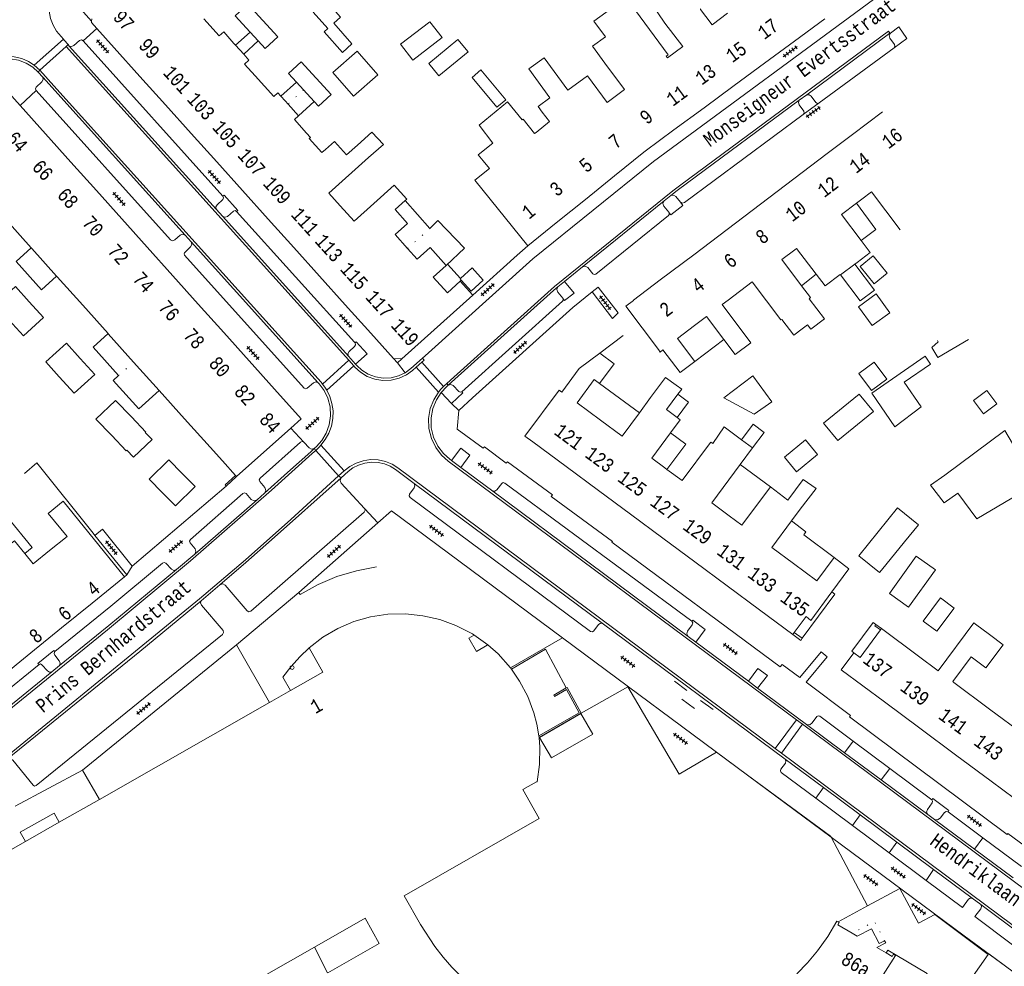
# Model space of a CAD drawing. Header units: metres. Extents: x 196790 to 198335, y 354523 to 356036.
# Tile 100 of 105: x 197672 to 197799, y 355395 to 355517. Entities that reach past the tile are written whole.
import ezdxf

# ---------------------------------------------------------------- set-up
doc = ezdxf.new("R2010")
doc.units = ezdxf.units.M
for name, pattern in [('DGN Style 1', [1.160006, 0.00193, -1.158076]), ('DGN Style 2', [186.027128, 111.616277, -74.410851]), ('DGN Style 3', [260.437979, 186.027128, -74.410851])]:
    doc.linetypes.add(name, pattern=pattern)
for name, color, linetype, lineweight in [('afdak', 252, 'DGN Style 2', 18), ('bij- of bedrijfsgebouw', 252, 'Continuous', 18), ('functiescheiding', 252, 'Continuous', 18), ('hoofdgebouw', 252, 'Continuous', 18), ('hoofdgebouw maaiveld', 252, 'Continuous', 18), ('huisnummer BAG', 252, 'Continuous', 18), ('kant klinkerverharding', 252, 'Continuous', 18), ('kant muur (extern)', 252, 'Continuous', 18), ('kant tegelverharding', 252, 'Continuous', 18), ('molgoot', 252, 'DGN Style 3', 18), ('overbouw', 252, 'Continuous', 18), ('overig WOZ', 252, 'DGN Style 1', 18), ('raster', 252, 'Continuous', 18), ('schutting', 252, 'Continuous', 18), ('steunpilaar gebouw', 252, 'Continuous', 18), ('straatnaam', 252, 'Continuous', 18), ('T22_brandgang', 252, 'DGN Style 2', 18), ('tuinhuis', 252, 'DGN Style 2', 18), ('tussenmuur WOZ', 252, 'DGN Style 1', 18), ('verh tegelsymbool', 2, 'Continuous', 0), ('vlakafsluiter', 252, 'Continuous', 18), ('vlakafsluiter grijs', 252, 'DGN Style 2', 18)]:
    doc.layers.add(name, color=color, linetype=linetype, lineweight=lineweight)
doc.styles.add('Style-Courier New', font='cour.ttf')

# ---------------------------------------------------------------- blocks, each defined once
blk = doc.blocks.new('S505')
at = {"layer": 'steunpilaar gebouw', "linetype": 'Continuous', "lineweight": 0}
blk.add_circle((0, 0), 0.25, dxfattribs=at)
blk = doc.blocks.new('S642')
at = {"layer": 'verh tegelsymbool', "color": 252}
for p, q in [((-1.12, 0), (1.12, 0)), ((-0.9, -0.25), (-0.9, 0.25)), ((-0.45, -0.25), (-0.45, 0.25)), ((0, -0.25), (0, 0.25)), ((0.45, -0.25), (0.45, 0.25)), ((0.9, -0.25), (0.9, 0.25))]:
    blk.add_line(p, q, dxfattribs=at)

msp = doc.modelspace()

# ---------------------------------------------------------------- linework, layer by layer
at = {"layer": 'afdak'}
for p, q in [((197701.508, 355515.551), (197699.635, 355513.877)), ((197700.697, 355512.695), (197702.547, 355514.421)), ((197707.506, 355509.097), (197705.49, 355507.31)), ((197707.769, 355504.778), (197709.776, 355506.63)), ((197724.707, 355490.26), (197721.486, 355493.843)), ((197728.609, 355483.466), (197728.736, 355483.58)), ((197772.63, 355482.867), (197774.513, 355484.335)), ((197758.869, 355473.113), (197762.596, 355475.927)), ((197746.581, 355470.257), (197751.701, 355466.483)), ((197768.606, 355456.923), (197764.716, 355459.82)), ((197730.379, 355437.856), (197732.166, 355436.587)), ((197711.504, 355394.272), (197709.795, 355397.616))]:
    msp.add_line(p, q, dxfattribs=at)
at = {"layer": 'afdak', "flags": 128}
for points in [[(197720.898, 355513.989), (197724.688, 355516.902), (197726.27, 355514.843), (197722.48, 355511.931), (197720.898, 355513.989)], [(197725.867, 355509.921), (197724.557, 355511.498), (197728.302, 355514.61), (197729.612, 355513.033), (197725.867, 355509.921)], [(197779.694, 355493.504), (197782.209, 355490.108), (197780.298, 355488.693)], [(197726.797, 355485.487), (197729.14, 355487.708), (197725.732, 355491.28), (197724.707, 355490.26)], [(197676.563, 355484.091), (197674.613, 355482.341), (197671.347, 355485.98), (197673.297, 355487.73)], [(197728.623, 355483.781), (197726.963, 355485.631), (197726.797, 355485.487)], [(197777.65, 355484.252), (197780.181, 355480.902), (197782.012, 355482.285), (197779.481, 355485.635)], [(197684.562, 355471.286), (197681.269, 355474.955), (197683.204, 355476.692)], [(197689.797, 355469.346), (197687.155, 355466.975), (197683.862, 355470.658), (197684.562, 355471.286)], [(197766.328, 355471.246), (197768.772, 355467.895), (197766.518, 355466.288), (197762.6, 355468.429), (197766.328, 355471.246)], [(197756.575, 355465.882), (197758.06, 355467.834), (197756.684, 355468.882)], [(197796.524, 355469.374), (197794.806, 355468.082), (197796.098, 355466.364), (197797.816, 355467.656), (197796.524, 355469.374)], [(197766.273, 355461.964), (197767.782, 355463.961), (197766.397, 355465.008), (197764.878, 355462.998)], [(197755.26, 355459.193), (197757.69, 355462.458), (197755.734, 355463.914)], [(197669.719, 355448.842), (197667.834, 355451.179), (197670.2, 355453.088), (197673.412, 355449.106), (197672.467, 355448.344)], [(197776.821, 355447.812), (197772.902, 355450.753), (197773.19, 355451.137), (197771.309, 355452.549)], [(197706.719, 355430.683), (197705.737, 355432.4), (197706.755, 355433.75), (197706.794, 355433.797), (197707.904, 355435.042), (197709.109, 355436.195)], [(197676.913, 355413.701), (197676.235, 355414.892), (197671.881, 355412.412), (197672.56, 355411.221)], [(197788.321, 355393.374), (197788.804, 355394.2), (197783.721, 355397.201), (197783.52, 355396.857)]]:
    msp.add_lwpolyline(points, dxfattribs=at)
at = {"layer": 'bij- of bedrijfsgebouw'}
for p, q in [((197709.631, 355518.13), (197711.535, 355516.015)), ((197702.547, 355514.421), (197701.508, 355515.551)), ((197708.406, 355508.119), (197707.506, 355509.097)), ((197709.776, 355506.63), (197708.406, 355508.119)), ((197784.992, 355454.233), (197787.678, 355452.058)), ((197787.678, 355452.058), (197785.889, 355449.848)), ((197785.889, 355449.848), (197782.924, 355446.184))]:
    msp.add_line(p, q, dxfattribs=at)
at = {"layer": 'bij- of bedrijfsgebouw', "flags": 128}
for points in [[(197701.508, 355515.551), (197699.575, 355517.651), (197701.203, 355519.151), (197703.135, 355517.056)], [(197712.314, 355516.722), (197713.173, 355517.501), (197711.277, 355519.612)], [(197703.135, 355517.056), (197705.067, 355514.961), (197703.44, 355513.45), (197702.547, 355514.421)], [(197712.314, 355516.722), (197714.637, 355514.067), (197713.412, 355512.939), (197711.054, 355515.591), (197711.535, 355516.015)], [(197715.307, 355513.12), (197717.995, 355510.04), (197714.848, 355507.293), (197712.16, 355510.373), (197715.307, 355513.12)], [(197707.506, 355509.097), (197706.481, 355510.211), (197708.101, 355511.713), (197710.038, 355509.622)], [(197710.038, 355509.622), (197711.974, 355507.53), (197710.331, 355506.027), (197709.776, 355506.63)], [(197728.623, 355483.781), (197730.154, 355485.158), (197731.582, 355483.572), (197730.013, 355482.16), (197728.736, 355483.58)], [(197728.736, 355483.58), (197728.586, 355483.747), (197728.623, 355483.781)], [(197670.4, 355478.477), (197668.655, 355480.39), (197671.248, 355482.756), (197673.031, 355480.801)], [(197670.4, 355478.477), (197672.298, 355476.397), (197674.891, 355478.763), (197673.031, 355480.801)], [(197676.907, 355471.111), (197675.158, 355473.034), (197677.822, 355475.456), (197679.605, 355473.495)], [(197676.907, 355471.111), (197678.809, 355469.019), (197681.473, 355471.441), (197679.605, 355473.495)], [(197788.553, 355473.775), (197789.236, 355472.764), (197785.829, 355470.44), (197788.047, 355467.234), (197784.643, 355464.685), (197781.672, 355469.023), (197788.553, 355473.775)], [(197775.448, 355465.161), (197777.274, 355462.912), (197781.882, 355466.654), (197780.056, 355468.903), (197775.448, 355465.161)], [(197683.669, 355463.538), (197681.635, 355465.668), (197684.172, 355468.09), (197686.206, 355465.96)], [(197688.001, 355463.935), (197688.073, 355464.004), (197686.206, 355465.96)], [(197683.669, 355463.538), (197685.536, 355461.582), (197685.608, 355461.651)], [(197688.001, 355463.935), (197688.864, 355463.031), (197686.471, 355460.747), (197685.608, 355461.651)], [(197690.196, 355456.187), (197688.479, 355457.923), (197691.013, 355460.428), (197692.773, 355458.648)], [(197690.196, 355456.187), (197691.878, 355454.485), (197694.412, 355456.99), (197692.773, 355458.648)], [(197784.992, 355454.233), (197779.997, 355448.063), (197782.684, 355445.887), (197782.924, 355446.184)], [(197787.404, 355448.017), (197789.878, 355446.233), (197786.412, 355441.426), (197783.938, 355443.21), (197787.404, 355448.017)], [(197788.294, 355439.644), (197790.519, 355442.619), (197792.289, 355441.295), (197790.064, 355438.32), (197788.294, 355439.644)], [(197796.834, 355437.898), (197798.616, 355436.565), (197796.391, 355433.589), (197794.493, 355435.009)], [(197738.836, 355424.634), (197740.387, 355422.015), (197745.722, 355425.066), (197744.178, 355427.723), (197738.836, 355424.634)]]:
    msp.add_lwpolyline(points, dxfattribs=at)
at = {"layer": 'functiescheiding'}
for p, q in [((197673.691, 355511.279), (197677.436, 355514.653)), ((197677.802, 355513.718), (197678.048, 355513.94)), ((197674.387, 355510.641), (197677.802, 355513.718)), ((197714.23, 355473.261), (197710.86, 355470.183)), ((197711.397, 355469.406), (197714.878, 355472.542)), ((197722.938, 355472.371), (197725.803, 355469.163)), ((197726.431, 355469.873), (197723.65, 355472.997)), ((197710.649, 355462.303), (197713.63, 355459.007)), ((197712.925, 355458.361), (197709.969, 355461.642)), ((197771.965, 355426.896), (197769.223, 355423.205)), ((197772.719, 355426.336), (197770.011, 355422.62)), ((197779.264, 355424.174), (197778.161, 355422.673)), ((197783.989, 355420.648), (197782.893, 355419.157)), ((197775.443, 355418.165), (197774.448, 355416.811)), ((197779.196, 355413.273), (197780.176, 355414.649)), ((197784.912, 355411.13), (197783.912, 355409.759)), ((197794.902, 355410.231), (197795.993, 355411.693)), ((197788.69, 355406.199), (197789.637, 355407.62))]:
    msp.add_line(p, q, dxfattribs=at)
at = {"layer": 'hoofdgebouw'}
for p, q in [((197681.091, 355517.264), (197681.078, 355516.964)), ((197697.532, 355515.058), (197695.55, 355517.261)), ((197747.319, 355514.949), (197745.83, 355516.971)), ((197771.711, 355514.409), (197775.6, 355517.276)), ((197681.751, 355516.028), (197684, 355513.528)), ((197699.635, 355513.877), (197699.434, 355514.101)), ((197745.67, 355513.757), (197747.319, 355514.949)), ((197767.823, 355511.543), (197771.711, 355514.409)), ((197687.307, 355509.85), (197684, 355513.528)), ((197700.697, 355512.695), (197699.635, 355513.877)), ((197747.27, 355511.574), (197745.67, 355513.757)), ((197702.167, 355509.907), (197700.79, 355511.437)), ((197763.935, 355508.676), (197767.823, 355511.543)), ((197690.615, 355506.171), (197687.307, 355509.85)), ((197704.556, 355507.252), (197702.167, 355509.907)), ((197747.539, 355506.502), (197745.019, 355509.925)), ((197760.047, 355505.81), (197763.935, 355508.676)), ((197706.021, 355506.72), (197705.49, 355507.31)), ((197706.409, 355506.289), (197706.021, 355506.72)), ((197707.769, 355504.778), (197706.409, 355506.289)), ((197671.848, 355506.1), (197675.131, 355502.443)), ((197693.922, 355502.493), (197690.615, 355506.171)), ((197739.19, 355505.224), (197740.138, 355504.037)), ((197756.159, 355502.943), (197760.047, 355505.81)), ((197783.069, 355505.294), (197779.184, 355502.355)), ((197707.223, 355504.287), (197707.769, 355504.778)), ((197708.784, 355502.552), (197707.223, 355504.287)), ((197740.138, 355504.037), (197738.386, 355502.638)), ((197697.229, 355498.815), (197693.922, 355502.493)), ((197675.131, 355502.443), (197678.413, 355498.787)), ((197779.184, 355502.355), (197775.934, 355499.897)), ((197711.231, 355500.445), (197710.761, 355500.022)), ((197748.511, 355497.034), (197752.275, 355500.069)), ((197678.413, 355498.787), (197681.696, 355495.13)), ((197700.537, 355495.136), (197697.229, 355498.815)), ((197711.655, 355494.796), (197716.783, 355499.414)), ((197731.57, 355498.962), (197732.361, 355497.98)), ((197775.934, 355499.897), (197771.627, 355496.639)), ((197744.747, 355494), (197748.511, 355497.034)), ((197771.627, 355496.639), (197767.321, 355493.382)), ((197681.696, 355495.13), (197684.978, 355491.474)), ((197703.844, 355491.458), (197700.537, 355495.136)), ((197713.132, 355493.157), (197711.655, 355494.796)), ((197721.486, 355493.843), (197720.206, 355492.695)), ((197721.705, 355494.039), (197721.486, 355493.843)), ((197740.982, 355490.965), (197744.747, 355494)), ((197779.694, 355493.504), (197780.377, 355494.019)), ((197767.321, 355493.382), (197763.014, 355490.124)), ((197673.297, 355487.73), (197670.084, 355491.31)), ((197684.978, 355491.474), (197688.26, 355487.817)), ((197707.152, 355487.78), (197703.844, 355491.458)), ((197737.31, 355488.004), (197740.982, 355490.965)), ((197763.014, 355490.124), (197758.707, 355486.866)), ((197673.366, 355487.653), (197673.297, 355487.73)), ((197676.563, 355484.091), (197673.366, 355487.653)), ((197691.543, 355484.16), (197688.26, 355487.817)), ((197710.459, 355484.101), (197707.152, 355487.78)), ((197771.759, 355487.51), (197771.987, 355487.682)), ((197771.987, 355487.682), (197774.513, 355484.335)), ((197758.707, 355486.866), (197754.401, 355483.609)), ((197726.797, 355485.487), (197725.131, 355483.989)), ((197777.65, 355484.252), (197779.481, 355485.635)), ((197779.481, 355485.635), (197779.777, 355485.859)), ((197676.648, 355483.996), (197676.563, 355484.091)), ((197679.93, 355480.339), (197676.648, 355483.996)), ((197691.543, 355484.16), (197694.825, 355480.504)), ((197713.767, 355480.423), (197710.459, 355484.101)), ((197730.235, 355481.66), (197728.609, 355483.466)), ((197777.603, 355484.314), (197777.65, 355484.252)), ((197721.096, 355473.438), (197730.235, 355481.66)), ((197679.93, 355480.339), (197683.204, 355476.692)), ((197694.825, 355480.504), (197698.108, 355476.847)), ((197717.074, 355476.745), (197713.767, 355480.423)), ((197683.204, 355476.692), (197683.213, 355476.682)), ((197686.495, 355473.026), (197683.213, 355476.682)), ((197698.108, 355476.847), (197701.39, 355473.191)), ((197717.074, 355476.745), (197719.987, 355473.505)), ((197743.949, 355472.197), (197746.606, 355474.189)), ((197689.777, 355469.369), (197686.495, 355473.026)), ((197701.39, 355473.191), (197704.673, 355469.534)), ((197741.699, 355469.145), (197743.949, 355472.197)), ((197746.581, 355470.257), (197745.873, 355470.779)), ((197689.797, 355469.346), (197689.777, 355469.369)), ((197693.059, 355465.712), (197689.797, 355469.346)), ((197751.701, 355466.483), (197753.142, 355468.437)), ((197756.684, 355468.882), (197755.184, 355466.917)), ((197755.184, 355466.917), (197756.575, 355465.882)), ((197696.342, 355462.055), (197693.059, 355465.712)), ((197699.75, 355458.258), (197706.76, 355464.518)), ((197764.367, 355463.376), (197764.878, 355462.998)), ((197742.27, 355459.548), (197737.948, 355462.749)), ((197760.882, 355462.674), (197760.911, 355462.716)), ((197766.273, 355461.964), (197764.716, 355459.82)), ((197764.878, 355462.998), (197766.273, 355461.964)), ((197746.421, 355456.474), (197742.27, 355459.548)), ((197754.997, 355459.389), (197755.26, 355459.193)), ((197699.75, 355458.258), (197699.619, 355458.404)), ((197768.606, 355456.923), (197770.863, 355455.243)), ((197750.572, 355453.4), (197746.421, 355456.474)), ((197754.723, 355450.326), (197750.572, 355453.4)), ((197772.44, 355454.068), (197771.309, 355452.549)), ((197758.873, 355447.253), (197754.723, 355450.326)), ((197763.024, 355444.179), (197758.873, 355447.253)), ((197681.129, 355441.964), (197685.297, 355445.348)), ((197767.176, 355441.105), (197763.024, 355444.179)), ((197677.182, 355438.76), (197681.129, 355441.964)), ((197771.476, 355437.92), (197767.176, 355441.105)), ((197795.052, 355439.23), (197796.834, 355437.898)), ((197673.234, 355435.555), (197677.182, 355438.76)), ((197787.677, 355435.128), (197782.923, 355438.66)), ((197790.216, 355433.242), (197787.677, 355435.128)), ((197792.116, 355431.83), (197794.493, 355435.009)), ((197735.079, 355433.617), (197735.215, 355433.44)), ((197792.271, 355431.715), (197792.116, 355431.83)), ((197796.864, 355428.302), (197792.271, 355431.715)), ((197704.003, 355429.135), (197706.719, 355430.683)), ((197682.086, 355416.648), (197704.003, 355429.135)), ((197783.294, 355429.228), (197787.887, 355425.815)), ((197801.268, 355425.03), (197796.864, 355428.302)), ((197787.887, 355425.815), (197792.481, 355422.403)), ((197738.741, 355424.833), (197738.767, 355424.621)), ((197792.481, 355422.403), (197797.074, 355418.99)), ((197797.074, 355418.99), (197801.668, 355415.577)), ((197676.913, 355413.701), (197682.086, 355416.648)), ((197676.913, 355413.701), (197672.56, 355411.221)), ((197669.132, 355409.267), (197672.56, 355411.221)), ((197716.349, 355401.345), (197709.795, 355397.616)), ((197709.795, 355397.616), (197690.831, 355386.828))]:
    msp.add_line(p, q, dxfattribs=at)
at = {"layer": 'hoofdgebouw', "flags": 128}
for points in [[(197755.009, 355516.709), (197753.171, 355519.372), (197755.048, 355520.747)], [(197745.83, 355516.971), (197750.009, 355520.034), (197755.419, 355512.649)], [(197758.774, 355519.563), (197761.079, 355516.504), (197763.067, 355518.002)], [(197681.078, 355516.964), (197681.07, 355516.786), (197681.751, 355516.028)], [(197755.32, 355512.229), (197757.293, 355513.696), (197755.009, 355516.709)], [(197699.434, 355514.101), (197698.108, 355515.577), (197697.532, 355515.058)], [(197700.79, 355511.437), (197701.363, 355511.954), (197700.697, 355512.695)], [(197755.32, 355512.229), (197755.154, 355512.455), (197755.419, 355512.649)], [(197745.019, 355509.925), (197742.483, 355508.066), (197739.409, 355512.262), (197737.443, 355510.821), (197740.171, 355507.097)], [(197747.27, 355511.574), (197749.784, 355508.172), (197747.539, 355506.502)], [(197660.176, 355502.347), (197660.104, 355502.428), (197667.86, 355509.394), (197668.955, 355509.323), (197671.848, 355506.1)], [(197705.49, 355507.31), (197705.101, 355507.743), (197704.556, 355507.252)], [(197736.577, 355504.238), (197734.686, 355506.568), (197731.028, 355503.555), (197732.811, 355501.232)], [(197739.19, 355505.224), (197738.64, 355505.975), (197740.171, 355507.097)], [(197738.386, 355502.638), (197738.198, 355502.488), (197736.713, 355504.347), (197736.577, 355504.238)], [(197710.761, 355500.022), (197709.134, 355501.831), (197709.299, 355501.98), (197708.784, 355502.552)], [(197715.355, 355501), (197717.225, 355502.647), (197718.716, 355501.067), (197716.783, 355499.414)], [(197752.275, 355500.069), (197752.435, 355500.198), (197756.159, 355502.943)], [(197713.544, 355500.18), (197712.376, 355501.476), (197711.231, 355500.445)], [(197732.811, 355501.232), (197730.939, 355499.737), (197731.57, 355498.962)], [(197715.355, 355501), (197713.947, 355499.733), (197713.544, 355500.18)], [(197732.361, 355497.98), (197730.475, 355496.454), (197737.31, 355488.004)], [(197717.486, 355493.486), (197720.1, 355495.829), (197721.705, 355494.039)], [(197780.377, 355494.019), (197781.644, 355494.976), (197785.35, 355490.068)], [(197717.486, 355493.486), (197714.919, 355491.175), (197713.132, 355493.157)], [(197720.206, 355492.695), (197721.808, 355490.908), (197720.208, 355489.474), (197721.825, 355487.669)], [(197780.298, 355488.693), (197777.765, 355492.047), (197779.694, 355493.504)], [(197779.777, 355485.859), (197781.472, 355487.139), (197780.298, 355488.693)], [(197721.825, 355487.669), (197723.062, 355486.289), (197724.735, 355487.788), (197726.797, 355485.487)], [(197772.63, 355482.867), (197770.081, 355486.243), (197771.759, 355487.51)], [(197725.131, 355483.989), (197726.947, 355481.97), (197728.609, 355483.466)], [(197754.401, 355483.609), (197750.945, 355480.995), (197750.956, 355480.981)], [(197774.513, 355484.335), (197775.645, 355482.836), (197777.603, 355484.314)], [(197763.141, 355481.002), (197766.258, 355483.356), (197769.965, 355478.448), (197770.077, 355478.533)], [(197773.598, 355481.192), (197773.787, 355481.335), (197772.63, 355482.867)], [(197750.956, 355480.981), (197749.942, 355480.223), (197754.159, 355474.638), (197754.37, 355474.289), (197754.749, 355474.585)], [(197762.596, 355475.927), (197764.06, 355473.989), (197766.087, 355475.519), (197762.38, 355480.427), (197763.141, 355481.002)], [(197772.698, 355477.313), (197773.38, 355477.828), (197773.805, 355477.264), (197775.563, 355478.592), (197773.598, 355481.192)], [(197758.832, 355477.747), (197760.353, 355478.896), (197762.596, 355475.927)], [(197770.077, 355478.533), (197771.617, 355476.496), (197772.698, 355477.313)], [(197758.869, 355473.113), (197756.627, 355476.082), (197758.832, 355477.747)], [(197790.149, 355475.801), (197790.242, 355475.642), (197789.403, 355474.923), (197790.184, 355473.592), (197794.141, 355475.914)], [(197754.749, 355474.585), (197756.954, 355471.667), (197758.869, 355473.113)], [(197746.606, 355474.189), (197748.468, 355472.817), (197746.581, 355470.257)], [(197745.873, 355470.779), (197743.665, 355467.785), (197746.702, 355465.545)], [(197753.142, 355468.437), (197755.094, 355471.048), (197756.454, 355470.049)], [(197706.76, 355464.518), (197708.101, 355465.715), (197704.673, 355469.534)], [(197756.454, 355470.049), (197757.172, 355469.521), (197756.684, 355468.882)], [(197741.699, 355469.145), (197741.383, 355469.406), (197736.954, 355463.473), (197737.948, 355462.749)], [(197746.702, 355465.545), (197749.492, 355463.488), (197751.701, 355466.483)], [(197756.575, 355465.882), (197756.976, 355465.583), (197755.734, 355463.914)], [(197764.367, 355463.376), (197762.638, 355464.657), (197761.165, 355462.539), (197760.911, 355462.716)], [(197755.734, 355463.914), (197753.303, 355460.65), (197754.997, 355459.389)], [(197791.071, 355458.448), (197798.845, 355464.208), (197801.497, 355459.706), (197808.114, 355463.603)], [(197699.619, 355458.404), (197697.945, 355460.28), (197696.342, 355462.055)], [(197755.26, 355459.193), (197757.209, 355457.742), (197760.882, 355462.674)], [(197764.716, 355459.82), (197761.043, 355454.887), (197763.283, 355453.219)], [(197792.788, 355456.104), (197791.027, 355454.869), (197789.255, 355457.153), (197791.071, 355458.448)], [(197763.283, 355453.219), (197764.933, 355451.99), (197768.606, 355456.923)], [(197772.44, 355454.068), (197774.481, 355456.718), (197772.816, 355457.887), (197770.863, 355455.243)], [(197801.399, 355456.476), (197795.208, 355452.8), (197792.788, 355456.104)], [(197685.297, 355445.348), (197677.413, 355455.091), (197675.482, 355453.511), (197677.914, 355450.538), (197675.666, 355448.723)], [(197771.309, 355452.549), (197768.767, 355449.136), (197771.569, 355447.05)], [(197669.719, 355448.842), (197671.138, 355449.986), (197672.467, 355448.344)], [(197672.467, 355448.344), (197673.546, 355447.011), (197675.666, 355448.723)], [(197771.569, 355447.05), (197774.582, 355444.806), (197776.821, 355447.812)], [(197776.821, 355447.812), (197778.724, 355446.384), (197776.521, 355443.386)], [(197730.379, 355437.856), (197730.189, 355437.972), (197729.998, 355438.086), (197728.035, 355439.08), (197725.966, 355439.827), (197723.772, 355440.327), (197721.534, 355440.557), (197719.284, 355440.507), (197717.058, 355440.173), (197714.898, 355439.563), (197712.832, 355438.686), (197710.892, 355437.557), (197709.109, 355436.195)], [(197790.216, 355433.242), (197794.822, 355439.402), (197795.052, 355439.23)], [(197732.166, 355436.587), (197732.095, 355436.51), (197730.695, 355435.706), (197729.712, 355437.43), (197730.322, 355437.771), (197730.379, 355437.856)], [(197735.079, 355433.617), (197733.483, 355435.413), (197732.166, 355436.587)], [(197669.1, 355432.328), (197669.163, 355432.25), (197673.234, 355435.555)], [(197706.719, 355430.683), (197710.903, 355433.067), (197709.109, 355436.195)], [(197779.379, 355435.55), (197777.745, 355433.351), (197783.294, 355429.228)], [(197738.741, 355424.833), (197738.481, 355426.337), (197738.095, 355427.813), (197737.306, 355429.914), (197736.262, 355431.9), (197735.215, 355433.44)], [(197738.767, 355424.621), (197738.869, 355423.389), (197738.841, 355421.139), (197738.533, 355418.911), (197738.423, 355418.932), (197736.688, 355417.933), (197738.806, 355414.166), (197721.372, 355404.212)], [(197721.372, 355404.212), (197723.483, 355400.532), (197725.344, 355397.666), (197726.392, 355396.316), (197727.518, 355395.029), (197728.792, 355393.732), (197730.137, 355392.51), (197731.551, 355391.368), (197733.032, 355390.314), (197734.534, 355389.375), (197736.09, 355388.527), (197737.693, 355387.772), (197739.338, 355387.112), (197751.229, 355393.894), (197752.32, 355391.961)], [(197711.532, 355394.288), (197718.165, 355398.066), (197716.349, 355401.345)], [(197777.325, 355400.86), (197777.18, 355400.946), (197775.989, 355398.996), (197774.66, 355397.136), (197773.387, 355395.595), (197772.013, 355394.142)], [(197779.123, 355399.407), (197777.285, 355400.499), (197777.45, 355400.786), (197777.325, 355400.86)], [(197783.326, 355398.426), (197782.628, 355398.062), (197781.627, 355399.984), (197779.779, 355399.017), (197779.123, 355399.407)], [(197783.326, 355398.426), (197783.487, 355398.145), (197782.34, 355397.55), (197783.52, 355396.857)], [(197783.52, 355396.857), (197784.302, 355396.398), (197784.479, 355396.684), (197784.734, 355396.522), (197782.472, 355392.974), (197783.972, 355391.898)]]:
    msp.add_lwpolyline(points, dxfattribs=at)
at = {"layer": 'hoofdgebouw maaiveld'}
for p, q in [((197719.987, 355473.505), (197721.096, 355473.438)), ((197771.672, 355438.185), (197771.476, 355437.92)), ((197782.923, 355438.66), (197782.798, 355438.491))]:
    msp.add_line(p, q, dxfattribs=at)
at = {"layer": 'hoofdgebouw maaiveld', "flags": 128}
for points in [[(197771.672, 355438.185), (197773.193, 355440.208), (197773.833, 355439.728), (197776.521, 355443.386)], [(197779.379, 355435.55), (197780.174, 355434.96), (197782.798, 355438.491)]]:
    msp.add_lwpolyline(points, dxfattribs=at)
at = {"layer": 'kant klinkerverharding'}
for p, q in [((197773.277, 355507.477), (197784.019, 355515.401)), ((197784.019, 355515.401), (197784.072, 355515.44)), ((197784.072, 355515.44), (197785.15, 355516.235)), ((197677.541, 355514.532), (197677.436, 355514.653)), ((197677.541, 355514.532), (197678.048, 355513.94)), ((197678.048, 355513.94), (197678.196, 355513.766)), ((197698, 355494.428), (197679.995, 355514.449)), ((197678.196, 355513.766), (197697.146, 355492.716)), ((197784.54, 355513.553), (197774.889, 355506.434)), ((197674.186, 355510.406), (197674.782, 355509.749)), ((197693.131, 355489.392), (197674.782, 355509.749)), ((197773.277, 355507.477), (197772.31, 355506.764)), ((197754.917, 355493.814), (197744.386, 355485.3)), ((197755.777, 355494.502), (197754.917, 355493.814)), ((197697.146, 355492.716), (197697.994, 355491.773)), ((197697.994, 355491.773), (197714.206, 355473.764)), ((197693.131, 355489.392), (197693.906, 355488.532)), ((197693.906, 355488.532), (197710.305, 355470.334)), ((197744.386, 355485.3), (197742.054, 355483.418)), ((197742.054, 355483.418), (197741.202, 355482.731)), ((197714.206, 355473.764), (197715.105, 355472.766)), ((197727.482, 355460.341), (197728.696, 355459.438)), ((197728.696, 355459.438), (197732.801, 355456.387)), ((197722.679, 355457.367), (197746.898, 355439.374)), ((197702.42, 355455.263), (197703.369, 355456.105)), ((197732.801, 355456.387), (197758.003, 355437.656)), ((197694.379, 355448.278), (197702.42, 355455.263)), ((197692.009, 355446.267), (197694.379, 355448.278)), ((197695.217, 355442.263), (197697.626, 355444.315)), ((197746.898, 355439.374), (197770.501, 355421.837)), ((197735.079, 355433.617), (197741.785, 355437.478)), ((197758.003, 355437.656), (197758.998, 355436.916)), ((197758.998, 355436.916), (197765.763, 355431.888)), ((197674.296, 355434.05), (197660.325, 355422.698)), ((197675.944, 355433.082), (197660.908, 355420.872)), ((197676.945, 355433.895), (197675.944, 355433.082)), ((197765.763, 355431.888), (197766.955, 355431.002)), ((197766.955, 355431.002), (197773.257, 355426.318)), ((197773.257, 355426.318), (197778.161, 355422.673)), ((197783.989, 355420.648), (197779.264, 355424.174)), ((197778.161, 355422.673), (197782.893, 355419.157)), ((197770.501, 355421.837), (197775.443, 355418.165)), ((197789.408, 355416.605), (197783.989, 355420.648)), ((197782.893, 355419.157), (197788.913, 355414.682)), ((197775.443, 355418.165), (197780.176, 355414.649)), ((197774.448, 355416.811), (197779.196, 355413.273)), ((197795.993, 355411.693), (197791.503, 355415.045)), ((197780.176, 355414.649), (197784.912, 355411.13)), ((197789.738, 355414.068), (197788.913, 355414.682)), ((197789.738, 355414.068), (197794.902, 355410.231)), ((197779.196, 355413.273), (197783.912, 355409.759)), ((197784.912, 355411.13), (197789.637, 355407.62)), ((197800.969, 355407.979), (197795.993, 355411.693)), ((197794.902, 355410.231), (197799.885, 355406.528)), ((197783.912, 355409.759), (197788.69, 355406.199)), ((197789.637, 355407.62), (197794.6, 355403.933)), ((197794.6, 355403.933), (197795.727, 355403.095)), ((197795.727, 355403.095), (197800.854, 355399.286))]:
    msp.add_line(p, q, dxfattribs=at)
at = {"layer": 'kant klinkerverharding', "flags": 128}
for points in [[(197676.104, 355516.447), (197675.779, 355517.323), (197675.604, 355518.268), (197675.597, 355519.245), (197675.763, 355520.206), (197676.09, 355521.11), (197676.552, 355521.919), (197677.117, 355522.61)], [(197723.755, 355473.514), (197724.101, 355473.819), (197737.959, 355486.329), (197753.531, 355498.894), (197782.694, 355520.39)], [(197677.436, 355514.653), (197676.547, 355515.676), (197676.104, 355516.447)], [(197784.072, 355515.44), (197783.904, 355515.117), (197784.001, 355514.767), (197784.601, 355513.964), (197784.656, 355513.746), (197784.54, 355513.553)], [(197679.995, 355514.449), (197679.767, 355514.559), (197679.527, 355514.477), (197678.785, 355513.828), (197678.5, 355513.704), (197678.196, 355513.766)], [(197630.939, 355478.568), (197637.138, 355484.138), (197666.838, 355510.766), (197667.6, 355511.333), (197668.505, 355511.773), (197669.518, 355512.039), (197670.586, 355512.096), (197671.643, 355511.935), (197672.625, 355511.572), (197673.483, 355511.045), (197674.186, 355510.406)], [(197673.93, 355508.03), (197673.851, 355508.249), (197673.946, 355508.461), (197674.679, 355509.169), (197674.824, 355509.442), (197674.782, 355509.749)], [(197693.131, 355489.392), (197692.806, 355489.501), (197692.487, 355489.375), (197691.789, 355488.761), (197691.511, 355488.665), (197691.246, 355488.792), (197673.93, 355508.03)], [(197772.31, 355506.764), (197757.91, 355496.141), (197756.599, 355495.151), (197755.777, 355494.502)], [(197772.31, 355506.764), (197772.207, 355506.466), (197772.304, 355506.166), (197772.906, 355505.347), (197772.96, 355505.128), (197772.844, 355504.934)], [(197774.889, 355506.434), (197774.656, 355506.376), (197774.45, 355506.501), (197773.855, 355507.309), (197773.595, 355507.491), (197773.277, 355507.477)], [(197772.844, 355504.934), (197757.503, 355493.573), (197757.237, 355493.504), (197756.998, 355493.639)], [(197698, 355494.428), (197698.083, 355494.196), (197697.98, 355493.973), (197697.26, 355493.303), (197697.108, 355493.028), (197697.146, 355492.716)], [(197755.535, 355492.262), (197755.489, 355492.34), (197754.854, 355493.128), (197754.745, 355493.484), (197754.917, 355493.814)], [(197756.998, 355493.639), (197756.414, 355494.369), (197756.121, 355494.557), (197755.777, 355494.502)], [(197697.994, 355491.773), (197698.306, 355491.689), (197698.605, 355491.81), (197699.381, 355492.477), (197699.582, 355492.544), (197699.772, 355492.452), (197699.779, 355492.444)], [(197715.045, 355475.506), (197714.99, 355475.584), (197699.779, 355492.444)], [(197755.535, 355492.262), (197755.549, 355492.064), (197755.441, 355491.898), (197746.111, 355484.375), (197745.893, 355484.311), (197745.693, 355484.419), (197745.049, 355485.208), (197744.736, 355485.389), (197744.386, 355485.3)], [(197710.305, 355470.334), (197709.995, 355470.455), (197709.684, 355470.339), (197708.889, 355469.645), (197708.684, 355469.575), (197708.488, 355469.669), (197693.046, 355486.826), (197692.991, 355486.978), (197693.056, 355487.126), (197693.827, 355487.87), (197693.984, 355488.187), (197693.906, 355488.532)], [(197727.071, 355470.054), (197740.623, 355482.246), (197740.97, 355482.55), (197741.202, 355482.731)], [(197741.874, 355481.182), (197741.826, 355481.266), (197741.182, 355482.054), (197741.064, 355482.396), (197741.202, 355482.731)], [(197728.828, 355469.174), (197741.794, 355480.854), (197741.885, 355481.006), (197741.874, 355481.182)], [(197715.045, 355475.506), (197715.085, 355475.263), (197714.971, 355475.045), (197714.268, 355474.372), (197714.12, 355474.08), (197714.206, 355473.764)], [(197723.755, 355473.514), (197722.239, 355472.179), (197721.51, 355471.646)], [(197721.51, 355471.646), (197720.646, 355471.236), (197719.681, 355470.993), (197718.666, 355470.949), (197717.663, 355471.112), (197716.733, 355471.467), (197715.923, 355471.976), (197715.262, 355472.591), (197715.105, 355472.766)], [(197710.305, 355470.334), (197710.418, 355470.208), (197711.042, 355469.374), (197711.528, 355468.383), (197711.822, 355467.273), (197711.889, 355466.103), (197711.717, 355464.943), (197711.325, 355463.864), (197710.753, 355462.921), (197710.056, 355462.146), (197709.762, 355461.874)], [(197726.141, 355469.105), (197726.831, 355469.838), (197727.071, 355470.054)], [(197728.828, 355469.174), (197728.62, 355469.123), (197728.429, 355469.218), (197727.679, 355470.005), (197727.385, 355470.152), (197727.071, 355470.054)], [(197726.141, 355469.105), (197725.527, 355468.165), (197725.077, 355467.06), (197724.849, 355465.837), (197724.88, 355464.565), (197725.177, 355463.327), (197725.712, 355462.204), (197726.431, 355461.251), (197727.266, 355460.501), (197727.482, 355460.341)], [(197703.369, 355456.105), (197703.543, 355456.478), (197703.409, 355456.868), (197702.759, 355457.63), (197702.687, 355457.849), (197702.789, 355458.056), (197708.027, 355462.717), (197708.232, 355462.789), (197708.428, 355462.697)], [(197703.369, 355456.105), (197706.356, 355458.777), (197709.324, 355461.468), (197709.762, 355461.874)], [(197708.428, 355462.697), (197709.117, 355461.952), (197709.425, 355461.794), (197709.762, 355461.874)], [(197713.244, 355458.096), (197714.156, 355458.907), (197714.78, 355459.377), (197715.504, 355459.755), (197716.306, 355460.01), (197717.153, 355460.123), (197718.007, 355460.085), (197718.829, 355459.901), (197719.583, 355459.589), (197720.246, 355459.175), (197722.679, 355457.367)], [(197713.244, 355458.096), (197704.283, 355450.124), (197700.967, 355447.205), (197697.626, 355444.315)], [(197713.244, 355458.096), (197713.118, 355457.757), (197713.249, 355457.42), (197716.244, 355454.155)], [(197722.679, 355457.367), (197722.756, 355457.087), (197722.66, 355456.812), (197722.071, 355456.008), (197722.013, 355455.775), (197722.137, 355455.569), (197745.419, 355438.311), (197745.642, 355438.255), (197745.839, 355438.373), (197746.444, 355439.182), (197746.645, 355439.339), (197746.898, 355439.374)], [(197758.453, 355439.607), (197734.372, 355457.431), (197734.153, 355457.487), (197733.958, 355457.374), (197733.323, 355456.554), (197733.088, 355456.389), (197732.801, 355456.387)], [(197694.379, 355448.278), (197694.528, 355448.605), (197694.417, 355448.946), (197693.776, 355449.728), (197693.705, 355449.951), (197693.807, 355450.161), (197700.572, 355456.083), (197700.791, 355456.162), (197701.001, 355456.062), (197701.67, 355455.319), (197702.033, 355455.135), (197702.42, 355455.263)], [(197716.244, 355454.155), (197716.328, 355453.92), (197716.219, 355453.696), (197701.589, 355440.919), (197701.357, 355440.841), (197701.139, 355440.952), (197698.313, 355444.256), (197697.982, 355444.426), (197697.626, 355444.315)], [(197676.346, 355435.703), (197683.57, 355441.568), (197690.226, 355447.111), (197690.439, 355447.183), (197690.643, 355447.089), (197691.374, 355446.321), (197691.681, 355446.173), (197692.009, 355446.267)], [(197692.009, 355446.267), (197683.288, 355439.046), (197676.945, 355433.895)], [(197695.217, 355442.263), (197695.136, 355441.978), (197695.244, 355441.702), (197698.019, 355438.411), (197698.099, 355438.154), (197697.972, 355437.917), (197673.941, 355418.432), (197673.723, 355418.367), (197673.524, 355418.476), (197670.922, 355421.706), (197670.579, 355421.913), (197670.188, 355421.826)], [(197670.188, 355421.826), (197687.292, 355435.693), (197695.217, 355442.263)], [(197758.453, 355439.607), (197758.579, 355439.398), (197758.522, 355439.16), (197757.924, 355438.331), (197757.826, 355437.977), (197758.003, 355437.656)], [(197676.945, 355433.895), (197677.024, 355434.206), (197676.907, 355434.505), (197676.323, 355435.221), (197676.242, 355435.466), (197676.346, 355435.703)], [(197675.944, 355433.082), (197675.634, 355433.052), (197675.368, 355433.213), (197674.679, 355434.016), (197674.494, 355434.11), (197674.296, 355434.05)], [(197779.264, 355424.174), (197774.979, 355427.371), (197774.771, 355427.424), (197774.585, 355427.315), (197773.991, 355426.527), (197773.664, 355426.282), (197773.257, 355426.318)], [(197770.501, 355421.837), (197770.576, 355421.59), (197770.527, 355421.336), (197769.94, 355420.547), (197769.884, 355420.323), (197770.002, 355420.124), (197774.448, 355416.811)], [(197789.408, 355416.605), (197789.52, 355416.418), (197789.468, 355416.206), (197788.838, 355415.352), (197788.739, 355415.002), (197788.913, 355414.682)], [(197791.503, 355415.045), (197791.271, 355415.094), (197791.067, 355414.972), (197790.493, 355414.22), (197790.145, 355413.998), (197789.738, 355414.068)], [(197788.69, 355406.199), (197793.35, 355402.726), (197794.161, 355403.802), (197794.364, 355403.924), (197794.6, 355403.933)], [(197799.817, 355397.904), (197794.95, 355401.535), (197795.718, 355402.562), (197795.8, 355402.827), (197795.727, 355403.095)]]:
    msp.add_lwpolyline(points, dxfattribs=at)
at = {"layer": 'kant muur (extern)'}
for p, q in [((197681.078, 355516.964), (197679.362, 355518.904)), ((197730.235, 355481.66), (197735.953, 355486.808)), ((197698.419, 355457.036), (197699.75, 355458.258)), ((197771.672, 355438.185), (197772.716, 355437.412)), ((197738.767, 355424.621), (197744.194, 355427.749))]:
    msp.add_line(p, q, dxfattribs=at)
at = {"layer": 'kant muur (extern)', "flags": 128}
for points in [[(197699.619, 355458.404), (197698.285, 355457.198), (197698.419, 355457.036)], [(197782.798, 355438.491), (197782.086, 355439.004), (197782.209, 355439.175)], [(197742.271, 355431.011), (197740.668, 355430.092), (197740.769, 355429.929), (197742.311, 355430.8), (197743.923, 355427.826), (197738.741, 355424.833)], [(197744.194, 355427.749), (197742.396, 355431.083), (197742.271, 355431.011)]]:
    msp.add_lwpolyline(points, dxfattribs=at)
at = {"layer": 'kant tegelverharding'}
for p, q in [((197737.31, 355488.004), (197735.953, 355486.808)), ((197745.62, 355482.062), (197746.41, 355482.7)), ((197746.41, 355482.7), (197748.986, 355479.353)), ((197748.241, 355478.632), (197745.62, 355482.062)), ((197727.496, 355467.669), (197726.141, 355469.105)), ((197686.314, 355446.728), (197698.419, 355457.036)), ((197707.775, 355443.336), (197717.988, 355452.297)), ((197685.609, 355445.604), (197681.502, 355450.677)), ((197682.482, 355451.468), (197686.314, 355446.728)), ((197685.297, 355445.348), (197685.609, 355445.604)), ((197699.763, 355436.559), (197679.904, 355420.428)), ((197704.003, 355429.135), (197699.763, 355436.559)), ((197765.628, 355419.788), (197741.785, 355437.478)), ((197679.904, 355420.428), (197682.086, 355416.648)), ((197776.426, 355411.777), (197765.628, 355419.788)), ((197776.426, 355411.777), (197793.604, 355399.046)), ((197793.604, 355399.046), (197801.026, 355393.622))]:
    msp.add_line(p, q, dxfattribs=at)
at = {"layer": 'kant tegelverharding', "flags": 128}
for points in [[(197699.779, 355492.444), (197699.928, 355492.551), (197698.151, 355494.537), (197698, 355494.428)], [(197756.998, 355493.639), (197757.304, 355493.226), (197755.75, 355492.017), (197755.535, 355492.262)], [(197742.054, 355483.418), (197743.289, 355481.92), (197742.065, 355480.959), (197741.874, 355481.182)], [(197745.62, 355482.062), (197743.119, 355480.042), (197730.177, 355468.408), (197728.442, 355466.781)], [(197715.045, 355475.506), (197715.208, 355475.653), (197716.586, 355474.105), (197715.105, 355472.766)], [(197728.828, 355469.174), (197728.951, 355469.048), (197727.496, 355467.669)], [(197728.442, 355466.781), (197728.225, 355464.389), (197731.581, 355461.925), (197731.73, 355462.101), (197734.547, 355459.999), (197734.693, 355460.157), (197740.492, 355455.893), (197740.345, 355455.681), (197748.228, 355449.878), (197748.174, 355449.808), (197769.877, 355433.738), (197770.12, 355434.019), (197772.391, 355432.344), (197775.137, 355435.667)], [(197728.696, 355459.438), (197729.854, 355461.026), (197728.681, 355461.914), (197727.482, 355460.341)], [(197717.988, 355452.297), (197719.739, 355453.834), (197741.785, 355437.478)], [(197717.817, 355446.621), (197715.24, 355446.133), (197712.715, 355445.371), (197710.285, 355444.347), (197707.989, 355443.079), (197707.775, 355443.336)], [(197758.998, 355436.916), (197760.207, 355438.537), (197758.578, 355439.759), (197758.453, 355439.607)], [(197676.346, 355435.703), (197676.207, 355435.84), (197674.162, 355434.183), (197674.296, 355434.05)], [(197810.728, 355403.796), (197799.225, 355412.258), (197799.126, 355412.127), (197778.8, 355427.271), (197778.943, 355427.474), (197773.208, 355431.755), (197775.927, 355435.037)], [(197766.955, 355431.002), (197768.208, 355432.626), (197766.996, 355433.528), (197765.763, 355431.888)], [(197791.503, 355415.045), (197791.616, 355415.199), (197789.533, 355416.767), (197789.408, 355416.605)]]:
    msp.add_lwpolyline(points, dxfattribs=at)
at = {"layer": 'molgoot'}
for p, q in [((197677.802, 355513.718), (197714.23, 355473.261)), ((197674.387, 355510.641), (197673.691, 355511.279)), ((197714.23, 355473.261), (197714.878, 355472.542)), ((197723.65, 355472.997), (197722.938, 355472.371)), ((197726.86, 355470.266), (197726.431, 355469.873)), ((197712.925, 355458.361), (197713.63, 355459.007)), ((197772.719, 355426.336), (197771.965, 355426.896)), ((197770.011, 355422.62), (197769.223, 355423.205)), ((197770.011, 355422.62), (197815.98, 355388.447))]:
    msp.add_line(p, q, dxfattribs=at)
at = {"layer": 'molgoot', "flags": 128}
for points in [[(197784.019, 355515.401), (197783.844, 355515.659), (197757.047, 355495.881), (197756.536, 355495.495), (197756.036, 355495.101), (197740.764, 355482.777), (197727.763, 355471.095), (197726.86, 355470.266)], [(197673.691, 355511.279), (197672.93, 355511.771), (197672.06, 355512.145), (197671.108, 355512.369), (197670.116, 355512.421), (197669.13, 355512.295), (197668.198, 355512), (197667.358, 355511.562), (197666.636, 355511.015), (197666.357, 355510.765)], [(197674.387, 355510.641), (197676.218, 355508.626), (197710.657, 355470.42), (197710.86, 355470.183)], [(197723.755, 355473.514), (197723.951, 355473.262), (197723.65, 355472.997)], [(197722.938, 355472.371), (197722.44, 355471.933), (197721.665, 355471.368), (197720.748, 355470.933), (197719.722, 355470.676), (197718.644, 355470.629), (197717.579, 355470.803), (197716.591, 355471.18), (197715.731, 355471.721), (197715.029, 355472.374), (197714.878, 355472.542)], [(197711.397, 355469.406), (197711.143, 355469.805), (197710.86, 355470.183)], [(197726.431, 355469.873), (197726.105, 355469.531), (197725.803, 355469.163)], [(197711.397, 355469.406), (197711.794, 355468.585), (197712.071, 355467.679), (197712.205, 355466.717), (197712.182, 355465.732), (197711.999, 355464.765), (197711.668, 355463.851), (197711.209, 355463.023), (197710.649, 355462.303)], [(197771.965, 355426.896), (197727.07, 355460.245), (197726.203, 355461.022), (197725.456, 355462.006), (197724.895, 355463.164), (197724.576, 355464.44), (197724.527, 355465.754), (197724.743, 355467.022), (197725.187, 355468.175), (197725.803, 355469.163)], [(197709.969, 355461.642), (197710.459, 355462.102), (197710.649, 355462.303)], [(197646.206, 355411.367), (197656.325, 355417.132), (197657.93, 355418.138), (197659.448, 355419.27), (197683.139, 355438.515), (197693.809, 355447.382), (197704.252, 355456.516), (197709.535, 355461.242), (197709.969, 355461.642)], [(197769.223, 355423.205), (197720.566, 355459.377), (197719.812, 355459.847), (197718.953, 355460.2), (197718.017, 355460.406), (197717.044, 355460.444), (197716.08, 355460.307), (197715.17, 355460.007), (197714.351, 355459.568), (197713.63, 355459.007)], [(197648.361, 355407.536), (197658.865, 355413.427), (197660.562, 355414.479), (197662.162, 355415.675), (197694.976, 355442.52), (197700.931, 355447.537), (197706.75, 355452.71), (197712.925, 355458.361)], [(197812.305, 355402.573), (197811.69, 355402.11), (197810.595, 355401.584), (197809.392, 355401.283), (197808.153, 355401.233), (197806.955, 355401.431), (197805.863, 355401.842), (197804.923, 355402.415), (197772.719, 355426.336)]]:
    msp.add_lwpolyline(points, dxfattribs=at)
at = {"layer": 'overbouw'}
for p, q in [((197719.987, 355473.505), (197720.516, 355472.916)), ((197720.516, 355472.916), (197721.096, 355473.438)), ((197782.923, 355438.66), (197782.209, 355439.175))]:
    msp.add_line(p, q, dxfattribs=at)
at = {"layer": 'overbouw', "flags": 128}
for points in [[(197776.521, 355443.386), (197776.9, 355443.108), (197772.716, 355437.412)], [(197782.209, 355439.175), (197781.843, 355439.436), (197779.104, 355435.75), (197779.379, 355435.55)], [(197771.476, 355437.92), (197772.52, 355437.147), (197772.716, 355437.412)]]:
    msp.add_lwpolyline(points, dxfattribs=at)
at = {"layer": 'overig WOZ', "flags": 128}
msp.add_lwpolyline([(197783.326, 355398.426), (197782.033, 355400.907), (197779.123, 355399.407)], dxfattribs=at)
at = {"layer": 'raster'}
for p, q in [((197757.832, 355430.705), (197756.23, 355431.886)), ((197758.794, 355428.368), (197757.182, 355429.579)), ((197761.216, 355428.231), (197759.585, 355429.378)), ((197776.426, 355411.777), (197781.137, 355402.922)), ((197781.137, 355402.922), (197777.325, 355400.86))]:
    msp.add_line(p, q, dxfattribs=at)
at = {"layer": 'raster', "flags": 128}
for points in [[(197742.271, 355431.011), (197739.585, 355436.005), (197735.215, 355433.44)], [(197765.628, 355419.788), (197761.632, 355422.72), (197756.829, 355419.922), (197750.228, 355431.167), (197744.194, 355427.749)], [(197776.426, 355411.777), (197776.349, 355411.921), (197765.628, 355419.788)], [(197781.137, 355402.922), (197785.3, 355405.173), (197787.677, 355400.704), (197789.815, 355401.803), (197796.688, 355396.676), (197794.458, 355393.481), (197767.955, 355357.898), (197718.479, 355362.398)], [(197799.834, 355392.234), (197800.893, 355393.681), (197796.775, 355396.743)]]:
    msp.add_lwpolyline(points, dxfattribs=at)
at = {"layer": 'schutting'}
for p, q in [((197749.622, 355476.45), (197746.606, 355474.189)), ((197681.502, 355450.677), (197681.26, 355450.976))]:
    msp.add_line(p, q, dxfattribs=at)
at = {"layer": 'schutting', "flags": 128}
msp.add_lwpolyline([(197681.26, 355450.976), (197674.024, 355460.052), (197672.442, 355458.673)], dxfattribs=at)
at = {"layer": 'T22_brandgang'}
for p, q in [((197748.986, 355479.353), (197748.241, 355478.632)), ((197682.482, 355451.468), (197681.502, 355450.677))]:
    msp.add_line(p, q, dxfattribs=at)
at = {"layer": 'tuinhuis'}
for p, q in [((197782.225, 355481.828), (197779.942, 355480.164)), ((197784.003, 355479.388), (197782.225, 355481.828)), ((197779.942, 355480.164), (197781.72, 355477.724)), ((197781.72, 355477.724), (197784.003, 355479.388))]:
    msp.add_line(p, q, dxfattribs=at)
at = {"layer": 'tuinhuis', "flags": 128}
for points in [[(197730.132, 355509.727), (197731.277, 355510.683), (197734.488, 355506.838), (197733.343, 355505.882), (197730.132, 355509.727)], [(197783.671, 355484.494), (197781.98, 355483.112), (197780.169, 355485.328), (197781.86, 355486.71), (197783.671, 355484.494)], [(197781.628, 355469.345), (197783.604, 355470.802), (197781.973, 355473.015), (197779.997, 355471.558), (197781.628, 355469.345)], [(197770.4, 355460.766), (197771.956, 355458.874), (197774.693, 355461.125), (197773.137, 355463.017), (197770.4, 355460.766)]]:
    msp.add_lwpolyline(points, dxfattribs=at)
at = {"layer": 'tussenmuur WOZ'}
for p, q in [((197708.406, 355508.119), (197706.409, 355506.289)), ((197721.825, 355487.669), (197724.707, 355490.26)), ((197686.495, 355473.026), (197684.562, 355471.286))]:
    msp.add_line(p, q, dxfattribs=at)
at = {"layer": 'vlakafsluiter'}
msp.add_line((197775.137, 355435.667), (197775.927, 355435.037), dxfattribs=at)
at = {"layer": 'vlakafsluiter grijs'}
for p, q in [((197681.751, 355516.028), (197679.995, 355514.449)), ((197674.186, 355510.406), (197674.387, 355510.641)), ((197671.848, 355506.1), (197673.93, 355508.03)), ((197772.844, 355504.934), (197774.889, 355506.434)), ((197720.516, 355472.916), (197721.51, 355471.646)), ((197726.86, 355470.266), (197727.071, 355470.054)), ((197727.496, 355467.669), (197728.442, 355466.781)), ((197708.428, 355462.697), (197706.76, 355464.518)), ((197709.762, 355461.874), (197709.969, 355461.642)), ((197712.925, 355458.361), (197713.244, 355458.096)), ((197717.988, 355452.297), (197716.244, 355454.155)), ((197686.314, 355446.728), (197685.609, 355445.604)), ((197699.763, 355436.559), (197707.775, 355443.336)), ((197671.204, 355415.76), (197679.904, 355420.428))]:
    msp.add_line(p, q, dxfattribs=at)
at = {"layer": 'vlakafsluiter grijs', "flags": 128}
msp.add_lwpolyline([(197784.54, 355513.553), (197786.178, 355514.723), (197785.15, 355516.235)], dxfattribs=at)

# ---------------------------------------------------------------- block references
at = {"layer": 'steunpilaar gebouw'}
msp.add_blockref('S505', (197706.929, 355433.656), dxfattribs=at)
at = {"layer": 'verh tegelsymbool'}
for p, rotation in [((197682.491, 355513.711), 311.9616739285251), ((197771.161, 355513.055), 216.3770675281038), ((197774.131, 355505.247), 216.5032829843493), ((197696.896, 355496.88), 311.5954817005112), ((197684.616, 355494.056), 311.5954817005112), ((197732.148, 355482.349), 42.12343818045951), ((197747.305, 355480.672), 127.3625306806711), ((197713.836, 355478.338), 132.0809304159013), ((197736.334, 355474.923), 41.99999127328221), ((197701.877, 355474.184), 131.9999912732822), ((197709.556, 355465.12), 221.6763577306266), ((197731.837, 355459.33), 323.3705989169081), ((197725.543, 355451.273), 323.4626136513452), ((197683.63, 355449.094), 128.9549602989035), ((197691.932, 355449.259), 220.2531852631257), ((197712.325, 355448.63), 221.148195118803), ((197763.433, 355436.041), 143.4967170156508), ((197750.216, 355434.405), 323.3705989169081), ((197687.778, 355428.363), 219.0355128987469), ((197757.014, 355424.466), 323.4967170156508), ((197794.904, 355413.886), 143.2904659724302), ((197785.085, 355407.215), 143.2904659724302), ((197781.54, 355406.248), 143.4967170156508), ((197787.719, 355402.502), 143.4967170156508)]:
    msp.add_blockref('S642', p, dxfattribs=dict(at, rotation=rotation))

# ---------------------------------------------------------------- texts
at = {"layer": 'huisnummer BAG', "style": 'Style-Courier New', "width": 0.694444}
for s, rotation, p in [('97', 312.08093, (197683.724, 355517.397)), ('17', 36.25076, (197767.814, 355514.52)), ('99', 312.08093, (197687.014, 355513.753)), ('15', 36.25076, (197763.699, 355511.543)), ('101', 312.08093, (197690.18, 355510.243)), ('13', 36.25076, (197759.754, 355508.651)), ('103', 312.08093, (197693.265, 355506.825)), ('11', 36.25076, (197756.025, 355505.915)), ('9', 38.95496, (197752.678, 355503.545)), ('105', 312.08093, (197696.528, 355503.208)), ('64', 311.99999, (197669.973, 355501.757)), ('16', 37.11068, (197783.827, 355500.417)), ('7', 38.95496, (197748.669, 355500.402)), ('107', 312.08093, (197699.786, 355499.598)), ('66', 311.99999, (197673.275, 355498.087)), ('5', 38.95496, (197744.874, 355497.332)), ('14', 37.11068, (197779.65, 355497.256)), ('109', 312.08093, (197703.076, 355495.953)), ('12', 37.11068, (197775.545, 355494.15)), ('68', 311.99999, (197676.52, 355494.482)), ('3', 38.95496, (197741.072, 355494.257)), ('111', 312.08093, (197706.676, 355491.964)), ('1', 38.95496, (197737.478, 355491.35)), ('10', 37.11068, (197771.416, 355491.027)), ('70', 311.99999, (197679.758, 355490.882)), ('8', 37.11068, (197767.568, 355488.116)), ('113', 312.08093, (197709.761, 355488.545)), ('72', 311.99999, (197683.02, 355487.256)), ('6', 37.11068, (197763.463, 355485.009)), ('74', 311.99999, (197686.263, 355483.651)), ('115', 312.08093, (197713.024, 355484.929)), ('4', 37.11068, (197759.286, 355481.849)), ('117', 312.08093, (197716.28, 355481.318)), ('76', 311.99999, (197689.566, 355479.981)), ('2', 37.11068, (197755.181, 355478.743)), ('119', 312.08093, (197719.57, 355477.674)), ('78', 311.99999, (197692.81, 355476.375)), ('80', 311.99999, (197696.08, 355472.74)), ('82', 311.99999, (197699.343, 355469.114)), ('84', 311.99999, (197702.586, 355465.51)), ('121', 323.62293, (197740.586, 355463.805)), ('123', 323.62293, (197744.565, 355460.871)), ('125', 323.62293, (197748.76, 355457.778)), ('127', 323.62293, (197752.949, 355454.69)), ('129', 323.62293, (197757.174, 355451.575)), ('131', 323.62293, (197761.559, 355448.343)), ('133', 323.62293, (197765.538, 355445.408)), ('4', 39.07161, (197681.353, 355442.735)), ('135', 323.62293, (197769.733, 355442.316)), ('6', 39.07161, (197677.685, 355439.538)), ('8', 39.07161, (197673.948, 355436.654)), ('137', 323.49672, (197780.396, 355434.37)), ('139', 323.49672, (197785.199, 355430.812)), ('1', 29.66672, (197709.939, 355427.632)), ('141', 323.49672, (197790.139, 355427.153)), ('143', 323.49672, (197794.697, 355423.776)), ('86a', 329.28181, (197777.56, 355395.568))]:
    msp.add_text(s, height=1.8, rotation=rotation, dxfattribs=at).set_placement(p)
at = {"layer": 'straatnaam', "style": 'Style-Courier New', "width": 0.694444}
for s, rotation, p in [('Monseigneur Evertsstraat', 36.58342, (197760.815, 355500.686)), ('Prins Bernhardstraat', 39.72486, (197674.82, 355427.719)), ('Hendriklaan', 323.49672, (197789.02, 355410.955))]:
    msp.add_text(s, height=1.8, rotation=rotation, dxfattribs=at).set_placement(p)

doc.saveas('drawing.dxf')
